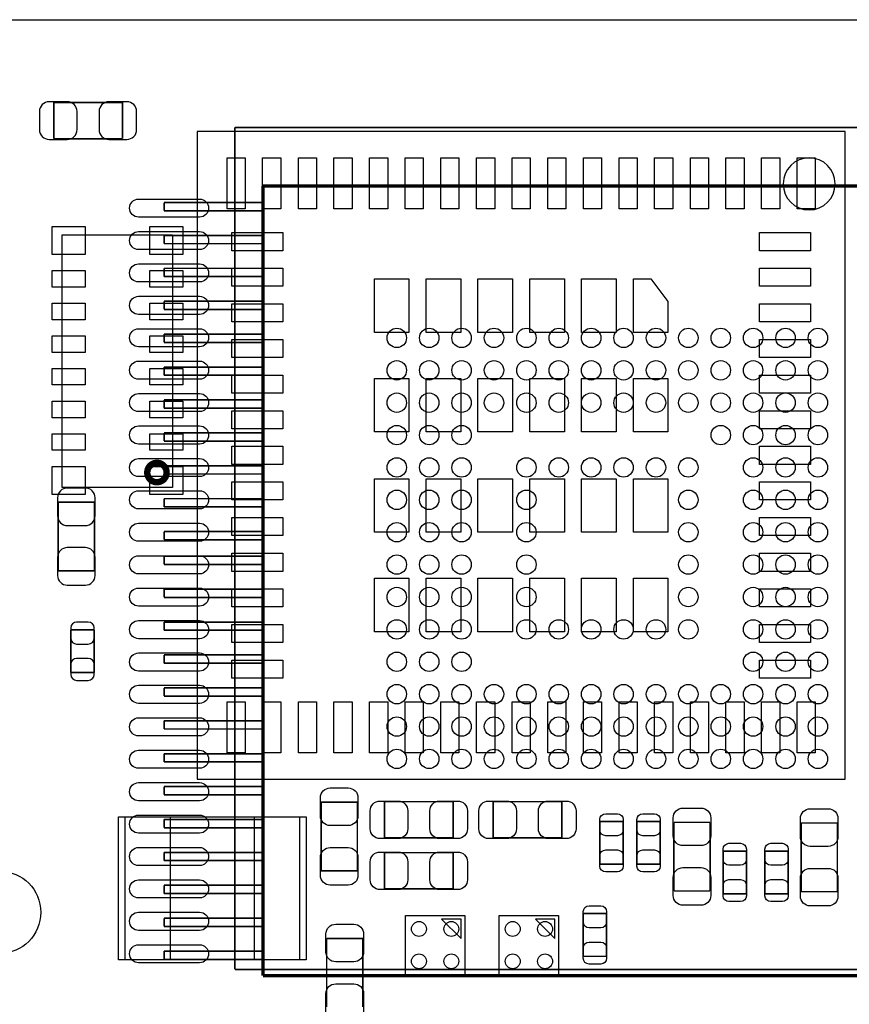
# Model space of a CAD drawing. Extents: x -31 to 84, y -5 to 52.
# Tile 11 of 14: x 40 to 53, y 18 to 33. Entities that reach past the tile are written whole.
import ezdxf

# ---------------------------------------------------------------- set-up
doc = ezdxf.new("R2010")
doc.units = 0
for name, color, linetype in [('BG_OUTLINE', 231, 'CONTINUOUS'), ('PG_ASSEMBLY_BOTTOM', 253, 'CONTINUOUS'), ('PG_ASSEMBLY_TOP', 7, 'CONTINUOUS'), ('PIN_BOTTOM', 253, 'CONTINUOUS'), ('PIN_TOP', 7, 'CONTINUOUS')]:
    doc.layers.add(name, color=color, linetype=linetype)

msp = doc.modelspace()

# ---------------------------------------------------------------- linework, layer by layer
at = {"layer": 'BG_OUTLINE'}
msp.add_lwpolyline([(67.59956, 21.99894, 0.414214), (65.60058, 19.99996, 0.414214), (67.59956, 18.00098), (67.59956, 0), (16.74876, 0), (16.74876, 3.50012, 0.414214), (16.25092, 4.0005, 0.414214), (15.75054, 3.50012), (15.75054, 0), (0, 0), (0, 18.00098, 0.414214), (1.99898, 19.99996, 0.414214), (0, 21.99894), (-0.000508, 32.994092), (67.59956, 32.994092)], format="xyb", close=True, dxfattribs=at)
at = {"layer": 'PG_ASSEMBLY_BOTTOM'}
for points, const_width in [([(41.487598, 31.716472), (40.427402, 31.716472)], 0.024892), ([(40.427402, 31.716472), (40.427402, 31.156656)], 0.024892), ([(41.487598, 31.156656), (41.487598, 31.716472)], 0.024892), ([(54.72303, 31.331408), (43.222926, 31.331408)], 0.0254), ([(43.222926, 31.331408), (43.222926, 18.33118)], 0.0254), ([(40.427402, 31.156656), (41.487598, 31.156656)], 0.024892), ([(43.655996, 30.42539), (43.655996, 18.23339)], 0.0508), ([(60.470796, 30.42539), (43.655996, 30.42539)], 0.0508), ([(42.131996, 30.17139), (43.655996, 30.17139)], 0.0254), ([(42.131996, 30.04439), (42.131996, 30.17139)], 0.0254), ([(43.655996, 30.04439), (42.131996, 30.04439)], 0.0254), ([(42.131996, 29.66339), (43.655996, 29.66339)], 0.0254), ([(42.131996, 29.53639), (42.131996, 29.66339)], 0.0254), ([(43.655996, 29.53639), (42.131996, 29.53639)], 0.0254), ([(42.131996, 29.15539), (43.655996, 29.15539)], 0.0254), ([(42.131996, 29.02839), (42.131996, 29.15539)], 0.0254), ([(43.655996, 29.02839), (42.131996, 29.02839)], 0.0254), ([(42.131996, 28.64739), (43.655996, 28.64739)], 0.0254), ([(42.131996, 28.52039), (42.131996, 28.64739)], 0.0254), ([(43.655996, 28.52039), (42.131996, 28.52039)], 0.0254), ([(42.131996, 28.13939), (43.655996, 28.13939)], 0.0254), ([(42.131996, 28.01239), (42.131996, 28.13939)], 0.0254), ([(43.655996, 28.01239), (42.131996, 28.01239)], 0.0254), ([(42.131996, 27.63139), (43.655996, 27.63139)], 0.0254), ([(42.131996, 27.50439), (42.131996, 27.63139)], 0.0254), ([(43.655996, 27.50439), (42.131996, 27.50439)], 0.0254), ([(42.131996, 27.12339), (43.655996, 27.12339)], 0.0254), ([(42.131996, 26.99639), (42.131996, 27.12339)], 0.0254), ([(43.655996, 26.99639), (42.131996, 26.99639)], 0.0254), ([(42.131996, 26.61539), (43.655996, 26.61539)], 0.0254), ([(42.131996, 26.48839), (42.131996, 26.61539)], 0.0254), ([(43.655996, 26.48839), (42.131996, 26.48839)], 0.0254), ([(42.131996, 26.10739), (43.655996, 26.10739)], 0.0254), ([(42.131996, 25.98039), (42.131996, 26.10739)], 0.0254), ([(43.655996, 25.98039), (42.131996, 25.98039)], 0.0254), ([(40.49649, 25.544018), (40.49649, 24.483822)], 0.024892), ([(41.056306, 25.544018), (40.49649, 25.544018)], 0.024892), ([(41.056306, 24.483822), (41.056306, 25.544018)], 0.024892), ([(42.131996, 25.59939), (43.655996, 25.59939)], 0.0254), ([(42.131996, 25.47239), (42.131996, 25.59939)], 0.0254), ([(43.655996, 25.47239), (42.131996, 25.47239)], 0.0254), ([(42.131996, 25.09139), (43.655996, 25.09139)], 0.0254), ([(42.131996, 24.96439), (42.131996, 25.09139)], 0.0254), ([(43.655996, 24.96439), (42.131996, 24.96439)], 0.0254), ([(42.131996, 24.71039), (43.655996, 24.71039)], 0.0254), ([(42.131996, 24.58339), (42.131996, 24.71039)], 0.0254), ([(40.49649, 24.483822), (41.056306, 24.483822)], 0.024892), ([(43.655996, 24.58339), (42.131996, 24.58339)], 0.0254), ([(42.131996, 24.20239), (43.655996, 24.20239)], 0.0254), ([(42.131996, 24.07539), (42.131996, 24.20239)], 0.0254), ([(43.655996, 24.07539), (42.131996, 24.07539)], 0.0254), ([(41.051226, 23.574248), (40.691054, 23.574248)], 0.024892), ([(40.691054, 23.574248), (40.691054, 22.914356)], 0.024892), ([(41.051226, 22.914356), (41.051226, 23.574248)], 0.024892), ([(42.131996, 23.69439), (43.655996, 23.69439)], 0.0254), ([(42.131996, 23.56739), (42.131996, 23.69439)], 0.0254), ([(43.655996, 23.56739), (42.131996, 23.56739)], 0.0254), ([(42.131996, 23.18639), (43.655996, 23.18639)], 0.0254), ([(42.131996, 23.05939), (42.131996, 23.18639)], 0.0254), ([(43.655996, 23.05939), (42.131996, 23.05939)], 0.0254), ([(40.691054, 22.914356), (41.051226, 22.914356)], 0.024892), ([(42.131996, 22.67839), (43.655996, 22.67839)], 0.0254), ([(42.131996, 22.55139), (42.131996, 22.67839)], 0.0254), ([(43.655996, 22.55139), (42.131996, 22.55139)], 0.0254), ([(42.131996, 22.17039), (43.655996, 22.17039)], 0.0254), ([(42.131996, 22.04339), (42.131996, 22.17039)], 0.0254), ([(43.655996, 22.04339), (42.131996, 22.04339)], 0.0254), ([(42.131996, 21.66239), (43.655996, 21.66239)], 0.0254), ([(42.131996, 21.53539), (42.131996, 21.66239)], 0.0254), ([(43.655996, 21.53539), (42.131996, 21.53539)], 0.0254), ([(42.131996, 21.15439), (43.655996, 21.15439)], 0.0254), ([(42.131996, 21.02739), (42.131996, 21.15439)], 0.0254), ([(43.655996, 21.02739), (42.131996, 21.02739)], 0.0254), ([(42.131996, 20.64639), (43.655996, 20.64639)], 0.0254), ([(42.131996, 20.51939), (42.131996, 20.64639)], 0.0254), ([(43.655996, 20.51939), (42.131996, 20.51939)], 0.0254), ([(42.131996, 20.13839), (43.655996, 20.13839)], 0.0254), ([(42.131996, 20.01139), (42.131996, 20.13839)], 0.0254), ([(43.655996, 20.01139), (42.131996, 20.01139)], 0.0254), ([(42.131996, 19.63039), (43.655996, 19.63039)], 0.0254), ([(42.131996, 19.50339), (42.131996, 19.63039)], 0.0254), ([(43.655996, 19.50339), (42.131996, 19.50339)], 0.0254), ([(42.131996, 19.12239), (43.655996, 19.12239)], 0.0254), ([(42.131996, 18.99539), (42.131996, 19.12239)], 0.0254), ([(43.655996, 18.99539), (42.131996, 18.99539)], 0.0254), ([(42.131996, 18.61439), (43.655996, 18.61439)], 0.0254), ([(42.131996, 18.48739), (42.131996, 18.61439)], 0.0254), ([(43.655996, 18.48739), (42.131996, 18.48739)], 0.0254), ([(43.222926, 18.33118), (54.72303, 18.33118)], 0.0254), ([(43.655996, 18.23339), (60.470796, 18.23339)], 0.0508)]:
    msp.add_lwpolyline(points, dxfattribs=dict(at, const_width=const_width))
at = {"layer": 'PG_ASSEMBLY_TOP'}
for points in [[(42.64406, 31.266892), (42.64406, 21.269452)], [(52.6415, 31.266892), (42.64406, 31.266892)], [(52.6415, 21.269452), (52.6415, 31.266892)], [(42.64406, 21.269452), (52.6415, 21.269452)], [(44.225464, 20.683474), (41.525444, 20.683474)], [(41.525444, 20.683474), (41.525444, 18.48358)], [(44.225464, 18.48358), (44.225464, 20.683474)], [(45.855636, 18.247614), (45.855636, 19.16557)], [(45.855636, 19.16557), (46.773592, 19.16557)], [(46.773592, 19.16557), (46.773592, 18.247614)], [(47.302928, 18.247614), (47.302928, 19.16557)], [(47.302928, 19.16557), (48.220884, 19.16557)], [(48.220884, 19.16557), (48.220884, 18.247614)], [(41.525444, 18.48358), (44.225464, 18.48358)], [(46.773592, 18.247614), (45.855636, 18.247614)], [(48.220884, 18.247614), (47.302928, 18.247614)]]:
    msp.add_lwpolyline(points, dxfattribs=at)
msp.add_lwpolyline([(52.4891, 30.459172, 1), (51.68646, 30.459172, 1)], format="xyb", close=True, dxfattribs=at)
for points in [[(42.261536, 25.77211), (40.559736, 25.77211), (40.559736, 29.67355), (42.261536, 29.67355)], [(46.714664, 19.106642), (46.41469, 19.106642), (46.714664, 18.806668)], [(48.161956, 19.106642), (47.861982, 19.106642), (48.161956, 18.806668)]]:
    msp.add_lwpolyline(points, close=True, dxfattribs=at)
at = {"layer": 'PG_ASSEMBLY_TOP', "const_width": 0.09906}
msp.add_lwpolyline([(42.170096, 26.002742, 0.999739), (41.871138, 26.002996, 1.000261), (42.170096, 26.002742)], format="xyb", dxfattribs=at)
at = {"layer": 'PG_ASSEMBLY_TOP', "const_width": 0.024892}
for points in [[(44.553632, 19.853148), (44.553632, 20.913344)], [(44.553632, 20.913344), (45.113448, 20.913344)], [(45.113448, 20.913344), (45.113448, 19.853148)], [(45.532802, 20.361656), (45.532802, 20.921472)], [(45.532802, 20.921472), (46.592998, 20.921472)], [(46.592998, 20.921472), (46.592998, 20.361656)], [(47.209202, 20.361656), (47.209202, 20.921472)], [(47.209202, 20.921472), (48.269398, 20.921472)], [(48.269398, 20.921472), (48.269398, 20.361656)], [(48.857154, 19.956018), (48.857154, 20.61591)], [(48.857154, 20.61591), (49.217326, 20.61591)], [(49.217326, 20.61591), (49.217326, 19.956018)], [(49.428654, 19.956018), (49.428654, 20.61591)], [(49.428654, 20.61591), (49.788826, 20.61591)], [(49.788826, 20.61591), (49.788826, 19.956018)], [(49.999392, 19.542506), (49.999392, 20.602702)], [(49.999392, 20.602702), (50.559208, 20.602702)], [(50.559208, 20.602702), (50.559208, 19.542506)], [(51.962812, 19.531838), (51.962812, 20.592034)], [(51.962812, 20.592034), (52.522628, 20.592034)], [(52.522628, 20.592034), (52.522628, 19.531838)], [(46.592998, 20.361656), (45.532802, 20.361656)], [(48.269398, 20.361656), (47.209202, 20.361656)], [(45.532802, 19.574256), (45.532802, 20.134072)], [(45.532802, 20.134072), (46.592998, 20.134072)], [(46.592998, 20.134072), (46.592998, 19.574256)], [(50.759614, 19.498818), (50.759614, 20.15871)], [(50.759614, 20.15871), (51.119786, 20.15871)], [(51.119786, 20.15871), (51.119786, 19.498818)], [(51.40452, 19.498818), (51.40452, 20.15871)], [(51.40452, 20.15871), (51.764692, 20.15871)], [(51.764692, 20.15871), (51.764692, 19.498818)], [(49.217326, 19.956018), (48.857154, 19.956018)], [(49.788826, 19.956018), (49.428654, 19.956018)], [(45.113448, 19.853148), (44.553632, 19.853148)], [(46.592998, 19.574256), (45.532802, 19.574256)], [(50.559208, 19.542506), (49.999392, 19.542506)], [(51.119786, 19.498818), (50.759614, 19.498818)], [(51.764692, 19.498818), (51.40452, 19.498818)], [(52.522628, 19.531838), (51.962812, 19.531838)], [(48.600614, 18.533618), (48.600614, 19.19351)], [(48.600614, 19.19351), (48.960786, 19.19351)], [(48.960786, 19.19351), (48.960786, 18.533618)], [(44.639992, 17.749266), (44.639992, 18.809462)], [(44.639992, 18.809462), (45.199808, 18.809462)], [(45.199808, 18.809462), (45.199808, 17.749266)], [(48.960786, 18.533618), (48.600614, 18.533618)]]:
    msp.add_lwpolyline(points, dxfattribs=at)
at = {"layer": 'PIN_BOTTOM'}
for points in [[(40.357552, 31.146496), (40.63746, 31.146496, 0.414846), (40.787574, 31.29661), (40.787574, 31.576518, 0.414846), (40.63746, 31.726632), (40.357552, 31.726632, 0.414846), (40.207438, 31.576518), (40.207438, 31.29661, 0.414846)], [(41.557448, 31.726632), (41.27754, 31.726632, 0.414846), (41.127426, 31.576518), (41.127426, 31.29661, 0.414846), (41.27754, 31.146496), (41.557448, 31.146496, 0.414846), (41.707562, 31.29661), (41.707562, 31.576518, 0.414846)], [(42.678096, 29.94533), (41.738296, 29.94533, -1), (41.738296, 30.22473), (42.678096, 30.22473, -1)], [(42.678096, 29.44495), (41.738296, 29.44495, -1), (41.738296, 29.72435), (42.678096, 29.72435, -1)], [(42.678096, 28.94457), (41.738296, 28.94457, -1), (41.738296, 29.22397), (42.678096, 29.22397, -1)], [(42.678096, 28.44419), (41.738296, 28.44419, -1), (41.738296, 28.72359), (42.678096, 28.72359, -1)], [(42.678096, 27.94381), (41.738296, 27.94381, -1), (41.738296, 28.22321), (42.678096, 28.22321, -1)], [(42.678096, 27.44343), (41.738296, 27.44343, -1), (41.738296, 27.72283), (42.678096, 27.72283, -1)], [(42.678096, 26.94305), (41.738296, 26.94305, -1), (41.738296, 27.22245), (42.678096, 27.22245, -1)], [(42.678096, 26.44267), (41.738296, 26.44267, -1), (41.738296, 26.72207), (42.678096, 26.72207, -1)], [(42.678096, 25.93975), (41.738296, 25.93975, -1), (41.738296, 26.21915), (42.678096, 26.21915, -1)], [(40.48633, 25.613868), (40.48633, 25.33396, 0.414846), (40.636444, 25.183846), (40.916352, 25.183846, 0.414846), (41.066466, 25.33396), (41.066466, 25.613868, 0.414846), (40.916352, 25.763982), (40.636444, 25.763982, 0.414846)], [(42.678096, 25.44191), (41.738296, 25.44191, -1), (41.738296, 25.72131), (42.678096, 25.72131, -1)], [(42.678096, 24.94153), (41.738296, 24.94153, -1), (41.738296, 25.22093), (42.678096, 25.22093, -1)], [(41.066466, 24.413972), (41.066466, 24.69388, 0.414846), (40.916352, 24.843994), (40.636444, 24.843994, 0.414846), (40.48633, 24.69388), (40.48633, 24.413972, 0.414846), (40.636444, 24.263858), (40.916352, 24.263858, 0.414846)], [(42.678096, 24.43861), (41.738296, 24.43861, -1), (41.738296, 24.71801), (42.678096, 24.71801, -1)], [(42.678096, 23.94077), (41.738296, 23.94077, -1), (41.738296, 24.22017), (42.678096, 24.22017, -1)], [(42.678096, 23.43785), (41.738296, 23.43785, -1), (41.738296, 23.71725), (42.678096, 23.71725, -1)], [(40.691054, 23.60422), (40.691054, 23.4442, 0.413587), (40.781224, 23.354284), (40.961056, 23.354284, 0.413587), (41.051226, 23.4442), (41.051226, 23.60422, 0.413587), (40.961056, 23.694136), (40.781224, 23.694136, 0.413587)], [(41.051226, 22.884384), (41.051226, 23.044404, 0.413587), (40.961056, 23.13432), (40.781224, 23.13432, 0.413587), (40.691054, 23.044404), (40.691054, 22.884384, 0.413587), (40.781224, 22.794468), (40.961056, 22.794468, 0.413587)], [(42.678096, 22.93747), (41.738296, 22.93747, -1), (41.738296, 23.21687), (42.678096, 23.21687, -1)], [(42.678096, 22.43963), (41.738296, 22.43963, -1), (41.738296, 22.71903), (42.678096, 22.71903, -1)], [(42.678096, 21.93671), (41.738296, 21.93671, -1), (41.738296, 22.21611), (42.678096, 22.21611, -1)], [(42.678096, 21.43633), (41.738296, 21.43633, -1), (41.738296, 21.71573), (42.678096, 21.71573, -1)], [(42.678096, 20.93595), (41.738296, 20.93595, -1), (41.738296, 21.21535), (42.678096, 21.21535, -1)], [(42.678096, 20.43557), (41.738296, 20.43557, -1), (41.738296, 20.71497), (42.678096, 20.71497, -1)], [(42.678096, 19.93519), (41.738296, 19.93519, -1), (41.738296, 20.21459), (42.678096, 20.21459, -1)], [(42.678096, 19.43481), (41.738296, 19.43481, -1), (41.738296, 19.71421), (42.678096, 19.71421, -1)], [(42.678096, 18.93443), (41.738296, 18.93443, -1), (41.738296, 19.21383), (42.678096, 19.21383, -1)], [(42.678096, 18.43405), (41.738296, 18.43405, -1), (41.738296, 18.71345), (42.678096, 18.71345, -1)]]:
    msp.add_lwpolyline(points, format="xyb", close=True, dxfattribs=at)
for centre in [(45.723048, 28.081224), (46.22292, 28.081224), (46.723046, 28.081224), (47.222918, 28.081224), (47.723044, 28.081224), (48.222916, 28.081224), (48.723042, 28.081224), (49.222914, 28.081224), (49.72304, 28.081224), (50.222912, 28.081224), (50.723038, 28.081224), (51.22291, 28.081224), (51.723036, 28.081224), (52.222908, 28.081224), (45.723048, 27.581352), (46.22292, 27.581352), (46.723046, 27.581352), (47.222918, 27.581352), (47.723044, 27.581352), (48.222916, 27.581352), (48.723042, 27.581352), (49.222914, 27.581352), (49.72304, 27.581352), (50.222912, 27.581352), (50.723038, 27.581352), (51.22291, 27.581352), (51.723036, 27.581352), (52.222908, 27.581352), (45.723048, 27.081226), (46.22292, 27.081226), (46.723046, 27.081226), (47.222918, 27.081226), (47.723044, 27.081226), (48.222916, 27.081226), (48.723042, 27.081226), (49.222914, 27.081226), (49.72304, 27.081226), (50.222912, 27.081226), (50.723038, 27.081226), (51.22291, 27.081226), (51.723036, 27.081226), (52.222908, 27.081226), (45.723048, 26.581354), (46.22292, 26.581354), (46.723046, 26.581354), (50.723038, 26.581354), (51.22291, 26.581354), (51.723036, 26.581354), (52.222908, 26.581354), (45.723048, 26.081228), (46.22292, 26.081228), (46.723046, 26.081228), (47.723044, 26.081228), (48.222916, 26.081228), (48.723042, 26.081228), (49.222914, 26.081228), (49.72304, 26.081228), (50.222912, 26.081228), (51.22291, 26.081228), (51.723036, 26.081228), (52.222908, 26.081228), (45.723048, 25.581356), (46.22292, 25.581356), (46.723046, 25.581356), (47.723044, 25.581356), (50.222912, 25.581356), (51.22291, 25.581356), (51.723036, 25.581356), (52.222908, 25.581356), (45.723048, 25.08123), (46.22292, 25.08123), (46.723046, 25.08123), (47.723044, 25.08123), (50.222912, 25.08123), (51.22291, 25.08123), (51.723036, 25.08123), (52.222908, 25.08123), (45.723048, 24.581358), (46.22292, 24.581358), (46.723046, 24.581358), (47.723044, 24.581358), (50.222912, 24.581358), (51.22291, 24.581358), (51.723036, 24.581358), (52.222908, 24.581358), (45.723048, 24.081232), (46.22292, 24.081232), (46.723046, 24.081232), (47.723044, 24.081232), (50.222912, 24.081232), (51.22291, 24.081232), (51.723036, 24.081232), (52.222908, 24.081232), (45.723048, 23.58136), (46.22292, 23.58136), (46.723046, 23.58136), (47.723044, 23.58136), (48.222916, 23.58136), (48.723042, 23.58136), (49.222914, 23.58136), (49.72304, 23.58136), (50.222912, 23.58136), (51.22291, 23.58136), (51.723036, 23.58136), (52.222908, 23.58136), (45.723048, 23.081234), (46.22292, 23.081234), (46.723046, 23.081234), (51.22291, 23.081234), (51.723036, 23.081234), (52.222908, 23.081234), (45.723048, 22.581362), (46.22292, 22.581362), (46.723046, 22.581362), (47.222918, 22.581362), (47.723044, 22.581362), (48.222916, 22.581362), (48.723042, 22.581362), (49.222914, 22.581362), (49.72304, 22.581362), (50.222912, 22.581362), (50.723038, 22.581362), (51.22291, 22.581362), (51.723036, 22.581362), (52.222908, 22.581362), (45.723048, 22.081236), (46.22292, 22.081236), (46.723046, 22.081236), (47.222918, 22.081236), (47.723044, 22.081236), (48.222916, 22.081236), (48.723042, 22.081236), (49.222914, 22.081236), (49.72304, 22.081236), (50.222912, 22.081236), (50.723038, 22.081236), (51.22291, 22.081236), (51.723036, 22.081236), (52.222908, 22.081236), (45.723048, 21.581364), (46.22292, 21.581364), (46.723046, 21.581364), (47.222918, 21.581364), (47.723044, 21.581364), (48.222916, 21.581364), (48.723042, 21.581364), (49.222914, 21.581364), (49.72304, 21.581364), (50.222912, 21.581364), (50.723038, 21.581364), (51.22291, 21.581364), (51.723036, 21.581364), (52.222908, 21.581364)]:
    msp.add_circle(centre, 0.149987, dxfattribs=at)
at = {"layer": 'PIN_TOP'}
for points in [[(43.3832, 30.863032), (43.3832, 30.075632), (43.1038, 30.075632), (43.1038, 30.863032)], [(43.93184, 30.863032), (43.93184, 30.075632), (43.65244, 30.075632), (43.65244, 30.863032)], [(44.48302, 30.863032), (44.48302, 30.075632), (44.20362, 30.075632), (44.20362, 30.863032)], [(45.03166, 30.863032), (45.03166, 30.075632), (44.75226, 30.075632), (44.75226, 30.863032)], [(45.58284, 30.863032), (45.58284, 30.075632), (45.30344, 30.075632), (45.30344, 30.863032)], [(46.13148, 30.863032), (46.13148, 30.075632), (45.85208, 30.075632), (45.85208, 30.863032)], [(46.68266, 30.863032), (46.68266, 30.075632), (46.40326, 30.075632), (46.40326, 30.863032)], [(47.23384, 30.863032), (47.23384, 30.075632), (46.95444, 30.075632), (46.95444, 30.863032)], [(47.78248, 30.863032), (47.78248, 30.075632), (47.50308, 30.075632), (47.50308, 30.863032)], [(48.33112, 30.863032), (48.33112, 30.075632), (48.05172, 30.075632), (48.05172, 30.863032)], [(48.8823, 30.863032), (48.8823, 30.075632), (48.6029, 30.075632), (48.6029, 30.863032)], [(49.43348, 30.863032), (49.43348, 30.075632), (49.15408, 30.075632), (49.15408, 30.863032)], [(49.98212, 30.863032), (49.98212, 30.075632), (49.70272, 30.075632), (49.70272, 30.863032)], [(50.5333, 30.863032), (50.5333, 30.075632), (50.2539, 30.075632), (50.2539, 30.863032)], [(51.08194, 30.863032), (51.08194, 30.075632), (50.80254, 30.075632), (50.80254, 30.863032)], [(51.63312, 30.863032), (51.63312, 30.075632), (51.35372, 30.075632), (51.35372, 30.863032)], [(52.18176, 30.863032), (52.18176, 30.075632), (51.90236, 30.075632), (51.90236, 30.863032)], [(40.910256, 29.36875), (40.402256, 29.36875), (40.402256, 29.80055), (40.910256, 29.80055)], [(41.911016, 29.80055), (42.419016, 29.80055), (42.419016, 29.36875), (41.911016, 29.36875)], [(43.17492, 29.707332), (43.96232, 29.707332), (43.96232, 29.427932), (43.17492, 29.427932)], [(51.32324, 29.707332), (52.11064, 29.707332), (52.11064, 29.427932), (51.32324, 29.427932)], [(40.910256, 28.86583), (40.402256, 28.86583), (40.402256, 29.11983), (40.910256, 29.11983)], [(42.419016, 28.86583), (41.911016, 28.86583), (41.911016, 29.11983), (42.419016, 29.11983)], [(43.17492, 29.158692), (43.96232, 29.158692), (43.96232, 28.879292), (43.17492, 28.879292)], [(51.32324, 29.158692), (52.11064, 29.158692), (52.11064, 28.879292), (51.32324, 28.879292)], [(45.9105, 28.992322), (45.9105, 28.166822), (45.3771, 28.166822), (45.3771, 28.992322)], [(46.7106, 28.992322), (46.7106, 28.166822), (46.1772, 28.166822), (46.1772, 28.992322)], [(47.50816, 28.992322), (47.50816, 28.166822), (46.97476, 28.166822), (46.97476, 28.992322)], [(48.3108, 28.992322), (48.3108, 28.166822), (47.7774, 28.166822), (47.7774, 28.992322)], [(49.10836, 28.992322), (49.10836, 28.166822), (48.57496, 28.166822), (48.57496, 28.992322)], [(49.37506, 28.992322), (49.64176, 28.992322), (49.90846, 28.643072), (49.90846, 28.166822), (49.37506, 28.166822)], [(40.910256, 28.36291), (40.402256, 28.36291), (40.402256, 28.61691), (40.910256, 28.61691)], [(42.419016, 28.36291), (41.911016, 28.36291), (41.911016, 28.61691), (42.419016, 28.61691)], [(43.17492, 28.607512), (43.96232, 28.607512), (43.96232, 28.328112), (43.17492, 28.328112)], [(51.32324, 28.607512), (52.11064, 28.607512), (52.11064, 28.328112), (51.32324, 28.328112)], [(40.910256, 27.85745), (40.402256, 27.85745), (40.402256, 28.11145), (40.910256, 28.11145)], [(42.419016, 27.85745), (41.911016, 27.85745), (41.911016, 28.11145), (42.419016, 28.11145)], [(43.17492, 28.058872), (43.96232, 28.058872), (43.96232, 27.779472), (43.17492, 27.779472)], [(51.32324, 28.058872), (52.11064, 28.058872), (52.11064, 27.779472), (51.32324, 27.779472)], [(40.910256, 27.35453), (40.402256, 27.35453), (40.402256, 27.60853), (40.910256, 27.60853)], [(42.419016, 27.35453), (41.911016, 27.35453), (41.911016, 27.60853), (42.419016, 27.60853)], [(43.17492, 27.507692), (43.96232, 27.507692), (43.96232, 27.228292), (43.17492, 27.228292)], [(45.9105, 27.455622), (45.9105, 26.630122), (45.3771, 26.630122), (45.3771, 27.455622)], [(46.7106, 27.455622), (46.7106, 26.630122), (46.1772, 26.630122), (46.1772, 27.455622)], [(47.50816, 27.455622), (47.50816, 26.630122), (46.97476, 26.630122), (46.97476, 27.455622)], [(48.3108, 27.455622), (48.3108, 26.630122), (47.7774, 26.630122), (47.7774, 27.455622)], [(49.10836, 27.455622), (49.10836, 26.630122), (48.57496, 26.630122), (48.57496, 27.455622)], [(49.90846, 27.455622), (49.90846, 26.630122), (49.37506, 26.630122), (49.37506, 27.455622)], [(51.32324, 27.507692), (52.11064, 27.507692), (52.11064, 27.228292), (51.32324, 27.228292)], [(40.910256, 26.84907), (40.402256, 26.84907), (40.402256, 27.10307), (40.910256, 27.10307)], [(42.419016, 26.84907), (41.911016, 26.84907), (41.911016, 27.10307), (42.419016, 27.10307)], [(43.17492, 26.956512), (43.96232, 26.956512), (43.96232, 26.677112), (43.17492, 26.677112)], [(51.32324, 26.956512), (52.11064, 26.956512), (52.11064, 26.677112), (51.32324, 26.677112)], [(40.910256, 26.34615), (40.402256, 26.34615), (40.402256, 26.60015), (40.910256, 26.60015)], [(42.419016, 26.34615), (41.911016, 26.34615), (41.911016, 26.60015), (42.419016, 26.60015)], [(43.17492, 26.407872), (43.96232, 26.407872), (43.96232, 26.128472), (43.17492, 26.128472)], [(51.32324, 26.407872), (52.11064, 26.407872), (52.11064, 26.128472), (51.32324, 26.128472)], [(40.910256, 25.66289), (40.402256, 25.66289), (40.402256, 26.09469), (40.910256, 26.09469)], [(41.911016, 26.09469), (42.419016, 26.09469), (42.419016, 25.66289), (41.911016, 25.66289)], [(43.17492, 25.859232), (43.96232, 25.859232), (43.96232, 25.579832), (43.17492, 25.579832)], [(45.9105, 25.906222), (45.9105, 25.080722), (45.3771, 25.080722), (45.3771, 25.906222)], [(46.7106, 25.906222), (46.7106, 25.080722), (46.1772, 25.080722), (46.1772, 25.906222)], [(47.50816, 25.906222), (47.50816, 25.080722), (46.97476, 25.080722), (46.97476, 25.906222)], [(48.3108, 25.906222), (48.3108, 25.080722), (47.7774, 25.080722), (47.7774, 25.906222)], [(49.10836, 25.906222), (49.10836, 25.080722), (48.57496, 25.080722), (48.57496, 25.906222)], [(49.90846, 25.906222), (49.90846, 25.080722), (49.37506, 25.080722), (49.37506, 25.906222)], [(51.32324, 25.859232), (52.11064, 25.859232), (52.11064, 25.579832), (51.32324, 25.579832)], [(43.17492, 25.308052), (43.96232, 25.308052), (43.96232, 25.028652), (43.17492, 25.028652)], [(51.32324, 25.308052), (52.11064, 25.308052), (52.11064, 25.028652), (51.32324, 25.028652)], [(43.17492, 24.756872), (43.96232, 24.756872), (43.96232, 24.477472), (43.17492, 24.477472)], [(51.32324, 24.756872), (52.11064, 24.756872), (52.11064, 24.477472), (51.32324, 24.477472)], [(45.9105, 24.369522), (45.9105, 23.544022), (45.3771, 23.544022), (45.3771, 24.369522)], [(46.7106, 24.369522), (46.7106, 23.544022), (46.1772, 23.544022), (46.1772, 24.369522)], [(47.50816, 24.369522), (47.50816, 23.544022), (46.97476, 23.544022), (46.97476, 24.369522)], [(48.3108, 24.369522), (48.3108, 23.544022), (47.7774, 23.544022), (47.7774, 24.369522)], [(49.10836, 24.369522), (49.10836, 23.544022), (48.57496, 23.544022), (48.57496, 24.369522)], [(49.90846, 24.369522), (49.90846, 23.544022), (49.37506, 23.544022), (49.37506, 24.369522)], [(43.17492, 24.208232), (43.96232, 24.208232), (43.96232, 23.928832), (43.17492, 23.928832)], [(51.32324, 24.208232), (52.11064, 24.208232), (52.11064, 23.928832), (51.32324, 23.928832)], [(43.17492, 23.657052), (43.96232, 23.657052), (43.96232, 23.377652), (43.17492, 23.377652)], [(51.32324, 23.657052), (52.11064, 23.657052), (52.11064, 23.377652), (51.32324, 23.377652)], [(43.17492, 23.108412), (43.96232, 23.108412), (43.96232, 22.829012), (43.17492, 22.829012)], [(51.32324, 23.108412), (52.11064, 23.108412), (52.11064, 22.829012), (51.32324, 22.829012)], [(43.3832, 22.460712), (43.3832, 21.673312), (43.1038, 21.673312), (43.1038, 22.460712)], [(43.93184, 22.460712), (43.93184, 21.673312), (43.65244, 21.673312), (43.65244, 22.460712)], [(44.48302, 22.460712), (44.48302, 21.673312), (44.20362, 21.673312), (44.20362, 22.460712)], [(45.03166, 22.460712), (45.03166, 21.673312), (44.75226, 21.673312), (44.75226, 22.460712)], [(45.58284, 22.460712), (45.58284, 21.673312), (45.30344, 21.673312), (45.30344, 22.460712)], [(46.13148, 22.460712), (46.13148, 21.673312), (45.85208, 21.673312), (45.85208, 22.460712)], [(46.68266, 22.460712), (46.68266, 21.673312), (46.40326, 21.673312), (46.40326, 22.460712)], [(47.23384, 22.460712), (47.23384, 21.673312), (46.95444, 21.673312), (46.95444, 22.460712)], [(47.78248, 22.460712), (47.78248, 21.673312), (47.50308, 21.673312), (47.50308, 22.460712)], [(48.33112, 22.460712), (48.33112, 21.673312), (48.05172, 21.673312), (48.05172, 22.460712)], [(48.8823, 22.460712), (48.8823, 21.673312), (48.6029, 21.673312), (48.6029, 22.460712)], [(49.43348, 22.460712), (49.43348, 21.673312), (49.15408, 21.673312), (49.15408, 22.460712)], [(49.98212, 22.460712), (49.98212, 21.673312), (49.70272, 21.673312), (49.70272, 22.460712)], [(50.5333, 22.460712), (50.5333, 21.673312), (50.2539, 21.673312), (50.2539, 22.460712)], [(51.08194, 22.460712), (51.08194, 21.673312), (50.80254, 21.673312), (50.80254, 22.460712)], [(51.63312, 22.460712), (51.63312, 21.673312), (51.35372, 21.673312), (51.35372, 22.460712)], [(52.18176, 22.460712), (52.18176, 21.673312), (51.90236, 21.673312), (51.90236, 22.460712)], [(41.426384, 18.478754), (41.426384, 20.688554), (42.226484, 20.688554), (42.226484, 18.478754)], [(43.524424, 18.478754), (43.524424, 20.688554), (44.324524, 20.688554), (44.324524, 18.478754)]]:
    msp.add_lwpolyline(points, close=True, dxfattribs=at)
for points in [[(45.123608, 20.983194), (45.123608, 20.703286, -0.414846), (44.973494, 20.553172), (44.693586, 20.553172, -0.414846), (44.543472, 20.703286), (44.543472, 20.983194, -0.414846), (44.693586, 21.133308), (44.973494, 21.133308, -0.414846)], [(45.462952, 20.931632), (45.74286, 20.931632, -0.414846), (45.892974, 20.781518), (45.892974, 20.50161, -0.414846), (45.74286, 20.351496), (45.462952, 20.351496, -0.414846), (45.312838, 20.50161), (45.312838, 20.781518, -0.414846)], [(46.662848, 20.351496), (46.38294, 20.351496, -0.414846), (46.232826, 20.50161), (46.232826, 20.781518, -0.414846), (46.38294, 20.931632), (46.662848, 20.931632, -0.414846), (46.812962, 20.781518), (46.812962, 20.50161, -0.414846)], [(47.139352, 20.931632), (47.41926, 20.931632, -0.414846), (47.569374, 20.781518), (47.569374, 20.50161, -0.414846), (47.41926, 20.351496), (47.139352, 20.351496, -0.414846), (46.989238, 20.50161), (46.989238, 20.781518, -0.414846)], [(48.339248, 20.351496), (48.05934, 20.351496, -0.414846), (47.909226, 20.50161), (47.909226, 20.781518, -0.414846), (48.05934, 20.931632), (48.339248, 20.931632, -0.414846), (48.489362, 20.781518), (48.489362, 20.50161, -0.414846)], [(49.217326, 20.645882), (49.217326, 20.485862, -0.413587), (49.127156, 20.395946), (48.947324, 20.395946, -0.413587), (48.857154, 20.485862), (48.857154, 20.645882, -0.413587), (48.947324, 20.735798), (49.127156, 20.735798, -0.413587)], [(49.788826, 20.645882), (49.788826, 20.485862, -0.413587), (49.698656, 20.395946), (49.518824, 20.395946, -0.413587), (49.428654, 20.485862), (49.428654, 20.645882, -0.413587), (49.518824, 20.735798), (49.698656, 20.735798, -0.413587)], [(50.569368, 20.672552), (50.569368, 20.392644, -0.414846), (50.419254, 20.24253), (50.139346, 20.24253, -0.414846), (49.989232, 20.392644), (49.989232, 20.672552, -0.414846), (50.139346, 20.822666), (50.419254, 20.822666, -0.414846)], [(52.532788, 20.661884), (52.532788, 20.381976, -0.414846), (52.382674, 20.231862), (52.102766, 20.231862, -0.414846), (51.952652, 20.381976), (51.952652, 20.661884, -0.414846), (52.102766, 20.811998), (52.382674, 20.811998, -0.414846)], [(51.119786, 20.188682), (51.119786, 20.028662, -0.413587), (51.029616, 19.938746), (50.849784, 19.938746, -0.413587), (50.759614, 20.028662), (50.759614, 20.188682, -0.413587), (50.849784, 20.278598), (51.029616, 20.278598, -0.413587)], [(51.764692, 20.188682), (51.764692, 20.028662, -0.413587), (51.674522, 19.938746), (51.49469, 19.938746, -0.413587), (51.40452, 20.028662), (51.40452, 20.188682, -0.413587), (51.49469, 20.278598), (51.674522, 20.278598, -0.413587)], [(44.543472, 19.783298), (44.543472, 20.063206, -0.414846), (44.693586, 20.21332), (44.973494, 20.21332, -0.414846), (45.123608, 20.063206), (45.123608, 19.783298, -0.414846), (44.973494, 19.633184), (44.693586, 19.633184, -0.414846)], [(45.462952, 20.144232), (45.74286, 20.144232, -0.414846), (45.892974, 19.994118), (45.892974, 19.71421, -0.414846), (45.74286, 19.564096), (45.462952, 19.564096, -0.414846), (45.312838, 19.71421), (45.312838, 19.994118, -0.414846)], [(46.662848, 19.564096), (46.38294, 19.564096, -0.414846), (46.232826, 19.71421), (46.232826, 19.994118, -0.414846), (46.38294, 20.144232), (46.662848, 20.144232, -0.414846), (46.812962, 19.994118), (46.812962, 19.71421, -0.414846)], [(48.857154, 19.926046), (48.857154, 20.086066, -0.413587), (48.947324, 20.175982), (49.127156, 20.175982, -0.413587), (49.217326, 20.086066), (49.217326, 19.926046, -0.413587), (49.127156, 19.83613), (48.947324, 19.83613, -0.413587)], [(49.428654, 19.926046), (49.428654, 20.086066, -0.413587), (49.518824, 20.175982), (49.698656, 20.175982, -0.413587), (49.788826, 20.086066), (49.788826, 19.926046, -0.413587), (49.698656, 19.83613), (49.518824, 19.83613, -0.413587)], [(49.989232, 19.472656), (49.989232, 19.752564, -0.414846), (50.139346, 19.902678), (50.419254, 19.902678, -0.414846), (50.569368, 19.752564), (50.569368, 19.472656, -0.414846), (50.419254, 19.322542), (50.139346, 19.322542, -0.414846)], [(51.952652, 19.461988), (51.952652, 19.741896, -0.414846), (52.102766, 19.89201), (52.382674, 19.89201, -0.414846), (52.532788, 19.741896), (52.532788, 19.461988, -0.414846), (52.382674, 19.311874), (52.102766, 19.311874, -0.414846)], [(50.759614, 19.468846), (50.759614, 19.628866, -0.413587), (50.849784, 19.718782), (51.029616, 19.718782, -0.413587), (51.119786, 19.628866), (51.119786, 19.468846, -0.413587), (51.029616, 19.37893), (50.849784, 19.37893, -0.413587)], [(51.40452, 19.468846), (51.40452, 19.628866, -0.413587), (51.49469, 19.718782), (51.674522, 19.718782, -0.413587), (51.764692, 19.628866), (51.764692, 19.468846, -0.413587), (51.674522, 19.37893), (51.49469, 19.37893, -0.413587)], [(48.960786, 19.223482), (48.960786, 19.063462, -0.413587), (48.870616, 18.973546), (48.690784, 18.973546, -0.413587), (48.600614, 19.063462), (48.600614, 19.223482, -0.413587), (48.690784, 19.313398), (48.870616, 19.313398, -0.413587)], [(45.209968, 18.879312), (45.209968, 18.599404, -0.414846), (45.059854, 18.44929), (44.779946, 18.44929, -0.414846), (44.629832, 18.599404), (44.629832, 18.879312, -0.414846), (44.779946, 19.029426), (45.059854, 19.029426, -0.414846)], [(48.600614, 18.503646), (48.600614, 18.663666, -0.413587), (48.690784, 18.753582), (48.870616, 18.753582, -0.413587), (48.960786, 18.663666), (48.960786, 18.503646, -0.413587), (48.870616, 18.41373), (48.690784, 18.41373, -0.413587)], [(44.629832, 17.679416), (44.629832, 17.959324, -0.414846), (44.779946, 18.109438), (45.059854, 18.109438, -0.414846), (45.209968, 17.959324), (45.209968, 17.679416, -0.414846), (45.059854, 17.529302), (44.779946, 17.529302, -0.414846)]]:
    msp.add_lwpolyline(points, format="xyb", close=True, dxfattribs=at)
for centre, radius in [((39.59352, 19.213576), 0.635), ((46.064678, 18.956528), 0.115062), ((46.56455, 18.956528), 0.115062), ((47.51197, 18.956528), 0.115062), ((48.011842, 18.956528), 0.115062), ((46.064678, 18.456656), 0.115062), ((46.56455, 18.456656), 0.115062), ((47.51197, 18.456656), 0.115062), ((48.011842, 18.456656), 0.115062)]:
    msp.add_circle(centre, radius, dxfattribs=at)

doc.saveas('drawing.dxf')
